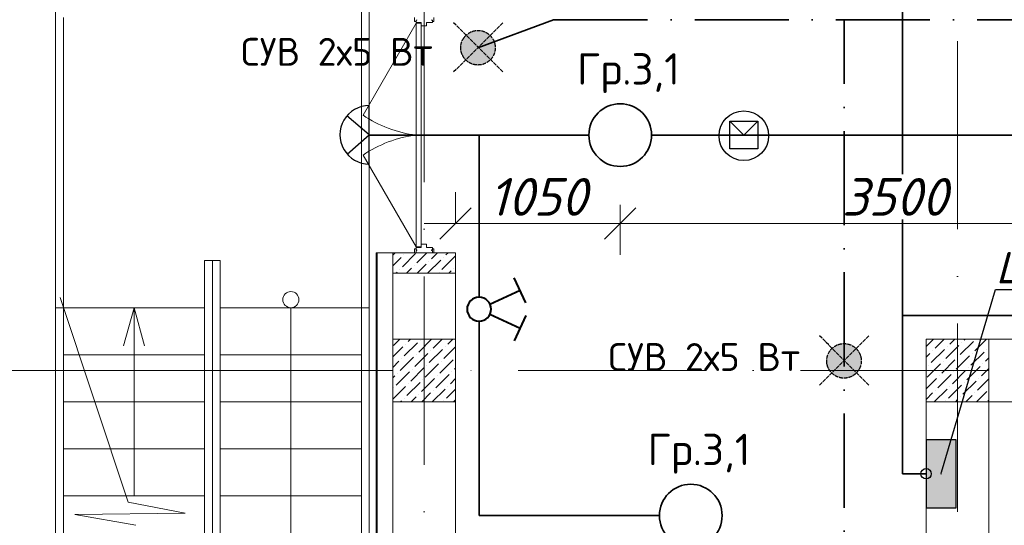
# Model space of a CAD drawing. Header units: millimetres. Extents: x 1114507 to 93926427, y 174473 to 817039.
# Tile 208 of 256: x 1605232 to 1611510, y 772138 to 775361. Entities that reach past the tile are written whole.
import ezdxf
from ezdxf import colors
from ezdxf.entities.mleader import LeaderData, LeaderLine
from ezdxf.math import Vec2, Vec3

# ---------------------------------------------------------------- set-up
doc = ezdxf.new("R2010")
doc.units = ezdxf.units.MM
doc.linetypes.add('ACAD_ISO04W100', pattern=[30, 24, -3, 0, -3])
doc.linetypes.add('ACAD_ISO10W100', pattern=[18, 12, -3, 0, -3])
for name, color, linetype in [('(001) Сетка', 92, 'Continuous'), ('kcd_tx', 7, 'Continuous'), ('PDF7_Text', 7, 'Continuous'), ('PDF8_Geometry', 7, 'Continuous')]:
    doc.layers.add(name, color=color, linetype=linetype)
for name, color, linetype, lineweight in [('Doors', 86, 'Continuous', 13), ('expl', 234, 'Continuous', 13), ('размеры', 12, 'Continuous', 15), ('светильники', 30, 'ACAD_ISO04W100', 25)]:
    doc.layers.add(name, color=color, linetype=linetype, lineweight=lineweight)
doc.styles.add('ISOCPEUR 1', font='isocpeur.TTF')
doc.styles.add('PDF ISOCPEUR', font='isocpeur.TTF')
doc.styles.get("Standard").update_dxf_attribs({"font": 'isocpeui.ttf'})
doc.styles.add('X_ISO', font='isocpeui.ttf')
doc.styles.add('Суннат', font='ariali.ttf', dxfattribs={"height": 250})
doc.dimstyles.new('Санжар', dxfattribs={"dimtxt": 240, "dimasz": 200, "dimexe": 200, "dimexo": 200, "dimgap": 50, "dimtad": 1, "dimdec": 0, "dimtxsty": 'Standard', "dimblk": 'OBLIQUE', "dimcen": 2.5, "dimdle": 200, "dimclrd": 152, "dimclre": 152, "dimclrt": 152, "dimadec": 0, "dimazin": 0, "dimtfac": 1, "dimtdec": 0, "dimtmove": 0, "dimatfit": 3, "dimldrblk": 'OBLIQUE', "dimfxl": 0, "dimlwd": 0, "dimlwe": 0, "dimarcsym": 0})

# ---------------------------------------------------------------- blocks, each defined once
blk = doc.blocks.new('blokqav3mak')
at = {"color": 1, "linetype": 'ACAD_ISO10W100', "lineweight": 0, "ltscale": 100}
for p, q in [((1599766.4, 782725.1), (1599766.4, 766825.1)), ((1603166.4, 782425.1), (1603166.4, 766825.1)), ((1626766.4, 773125.1), (1599766.4, 773125.1))]:
    blk.add_line(p, q, dxfattribs=at)
at = {"lineweight": 0, "ltscale": 100}
for p, q in [((1597416.4, 775525.1, 0), (1597416.4, 769325.1, 0)), ((1599416.4, 775525.1), (1599416.4, 769325.1)), ((1599366.4, 775475.1), (1599366.4, 773525.1)), ((1597466.4, 775375.1, 0), (1597466.4, 769475.1, 0)), ((1599566.4, 773875.1), (1599966.4, 773875.1)), ((1598366.4, 773825.1), (1598366.4, 770525.1)), ((1598366.4, 773825.1), (1598466.4, 773825.1)), ((1598416.4, 773825.1), (1598416.4, 770525.1)), ((1598466.4, 773825.1), (1598466.4, 770525.1)), ((1599566.4, 773795.1), (1599566.4, 766625.1)), ((1599966.4, 773795.1), (1599966.4, 767025.1)), ((1597879.8, 772284.9), (1597444.4, 773591)), ((1597416.4, 773525.1), (1598366.4, 773525.1)), ((1599416.4, 773525.1), (1598466.4, 773525.1)), ((1599366.4, 773525.1), (1599366.4, 769375.1)), ((1610716.4, 773325.1), (1602966.4, 773325.1)), ((1597466.4, 773225.1), (1598366.4, 773225.1)), ((1599366.4, 773225.1), (1598466.4, 773225.1)), ((1597466.4, 772925.1), (1598366.4, 772925.1)), ((1599366.4, 772925.1), (1598466.4, 772925.1)), ((1602966.4, 772925.1), (1602966.4, 767025.1)), ((1610716.4, 772925.1), (1603366.4, 772925.1)), ((1603366.4, 772925.1), (1603366.4, 767025.1)), ((1597466.4, 772625.1), (1598366.4, 772625.1)), ((1599366.4, 772625.1), (1598466.4, 772625.1)), ((1597466.4, 772325.1), (1598366.4, 772325.1)), ((1598242.7, 772214.6), (1597879.8, 772284.9)), ((1599366.4, 772325.1), (1598466.4, 772325.1)), ((1597538.6, 772207.4), (1598242.7, 772214.6)), ((1597928.6, 772138.3), (1597538.6, 772207.4))]:
    blk.add_line(p, q, dxfattribs=at)
at = {"lineweight": 0, "ltscale": 60}
blk.add_line((1599714.3, 774587.8), (1599714.3, 774662.4), dxfattribs=at)
at = {"color": 252, "lineweight": 0, "ltscale": 100}
for q in [(1599459.4, 766518.1), (1599566.4, 773875.1)]:
    blk.add_line((1599459.4, 773875.1), q, dxfattribs=at)
at = {"color": 32, "lineweight": 0, "ltscale": 100}
blk.add_line((1599466.4, 773875.1), (1599466.4, 766525.1), dxfattribs=at)
at = {"linetype": 'Continuous', "lineweight": 0, "ltscale": 100}
for p, q in [((1599566.4, 773859.6, 0), (1599581.8, 773875.1, 0)), ((1599627.4, 773786, 0), (1599711.6, 773870.2, 0)), ((1599635.9, 773861.8, 0), (1599635.9, 773861.8, 0)), ((1599720.1, 773811.3, 0), (1599783.9, 773875.1, 0)), ((1599812.7, 773836.5, 0), (1599851.2, 773875.1, 0)), ((1599880, 773769.2, 0), (1599964.2, 773853.4, 0)), ((1599905.3, 773861.8, 0), (1599918.6, 773875.1, 0)), ((1599566.4, 773792.3, 0), (1599619, 773844.9, 0)), ((1599703.2, 773794.4, 0), (1599703.2, 773794.4, 0)), ((1599721.2, 773745.1, 0), (1599779, 773802.9, 0)), ((1599788.6, 773745.1, 0), (1599871.6, 773828.1, 0)), ((1599795.8, 773819.7, 0), (1599795.8, 773819.7, 0)), ((1599888.4, 773844.9, 0), (1599888.4, 773844.9, 0)), ((1599586.5, 773745.1, 0), (1599593.8, 773752.3, 0)), ((1599610.6, 773769.2, 0), (1599610.6, 773769.2, 0)), ((1599653.9, 773745.1, 0), (1599686.4, 773777.6, 0)), ((1599863.2, 773752.3, 0), (1599863.2, 773752.3, 0)), ((1599923.3, 773745.1, 0), (1599938.9, 773760.8, 0)), ((1599955.8, 773777.6, 0), (1599955.8, 773777.6, 0)), ((1599571.6, 773284.8), (1599611.9, 773325.1)), ((1599638.9, 773217.4), (1599723.1, 773301.6)), ((1599647.3, 773293.2), (1599647.3, 773293.2)), ((1599664.2, 773310), (1599679.3, 773325.1)), ((1599731.5, 773242.7), (1599814, 773325.1)), ((1599739.9, 773318.4), (1599739.9, 773318.4)), ((1599824.1, 773267.9), (1599881.3, 773325.1)), ((1599916.7, 773293.2), (1599948.7, 773325.1)), ((1602966.4, 773277), (1603014.5, 773325.1)), ((1603024.6, 773267.9), (1603081.8, 773325.1)), ((1603092, 773200.6), (1603176.2, 773284.8)), ((1603117.2, 773293.2), (1603149.2, 773325.1)), ((1603184.6, 773225.8), (1603268.8, 773310)), ((1603193, 773301.6), (1603193, 773301.6)), ((1603209.8, 773318.4), (1603216.5, 773325.1)), ((1603277.2, 773251.1), (1603351.2, 773325.1)), ((1599566.4, 773212.2), (1599630.5, 773276.3)), ((1599706.3, 773150.1), (1599790.5, 773234.2)), ((1599714.7, 773225.8), (1599714.7, 773225.8)), ((1599798.9, 773175.3), (1599883.1, 773259.5)), ((1599807.3, 773251.1), (1599807.3, 773251.1)), ((1599891.5, 773200.6), (1599966.4, 773275.4)), ((1599899.9, 773276.3), (1599899.9, 773276.3)), ((1602966.4, 773209.7), (1602990.9, 773234.2)), ((1602999.4, 773175.3), (1603083.6, 773259.5)), ((1603007.8, 773251.1), (1603007.8, 773251.1)), ((1603100.4, 773276.3), (1603100.4, 773276.3)), ((1603251.9, 773158.5), (1603336.1, 773242.7)), ((1603260.4, 773234.2), (1603260.4, 773234.2)), ((1603353, 773259.5), (1603353, 773259.5)), ((1599566.4, 773144.8), (1599605.2, 773183.7)), ((1599613.7, 773124.8), (1599697.8, 773209)), ((1599622.1, 773200.6), (1599622.1, 773200.6)), ((1599773.6, 773082.7), (1599857.8, 773166.9)), ((1599782, 773158.5), (1599782, 773158.5)), ((1599866.2, 773108), (1599950.4, 773192.2)), ((1599874.6, 773183.7), (1599874.6, 773183.7)), ((1602974.1, 773082.7), (1603058.3, 773166.9)), ((1602982.5, 773158.5), (1602982.5, 773158.5)), ((1603066.7, 773108), (1603150.9, 773192.2)), ((1603075.1, 773183.7), (1603075.1, 773183.7)), ((1603159.3, 773133.2), (1603243.5, 773217.4)), ((1603167.7, 773209), (1603167.7, 773209)), ((1603327.7, 773166.9), (1603327.7, 773166.9)), ((1603344.5, 773183.7), (1603366.4, 773205.5)), ((1599588.4, 773032.2), (1599672.6, 773116.4)), ((1599596.8, 773108), (1599596.8, 773108)), ((1599681, 773057.4), (1599765.2, 773141.6)), ((1599689.4, 773133.2), (1599689.4, 773133.2)), ((1599841, 773015.4), (1599925.2, 773099.5)), ((1599942, 773116.4), (1599942, 773116.4)), ((1599958.8, 773133.2), (1599966.4, 773140.7)), ((1603041.5, 773015.4), (1603125.6, 773099.5)), ((1603134.1, 773040.6), (1603218.3, 773124.8)), ((1603142.5, 773116.4), (1603142.5, 773116.4)), ((1603226.7, 773065.9), (1603310.9, 773150.1)), ((1603235.1, 773141.6), (1603235.1, 773141.6)), ((1603319.3, 773091.1), (1603366.4, 773138.2)), ((1599566.4, 773077.5), (1599580, 773091.1)), ((1599655.8, 772964.8), (1599739.9, 773049)), ((1599664.2, 773040.6), (1599664.2, 773040.6)), ((1599748.4, 772990.1), (1599832.6, 773074.3)), ((1599756.8, 773065.9), (1599756.8, 773065.9)), ((1599849.4, 773091.1), (1599849.4, 773091.1)), ((1599933.6, 773040.6), (1599966.4, 773073.4)), ((1602966.4, 773007.6), (1603033, 773074.3)), ((1603049.9, 773091.1), (1603049.9, 773091.1)), ((1603108.8, 772948), (1603193, 773032.2)), ((1603201.4, 772973.3), (1603285.6, 773057.4)), ((1603209.8, 773049), (1603209.8, 773049)), ((1603294, 772998.5), (1603366.4, 773070.8)), ((1603302.4, 773074.3), (1603302.4, 773074.3)), ((1599566.4, 772942.8), (1599647.3, 773023.8)), ((1599571.6, 773015.4), (1599571.6, 773015.4)), ((1599731.5, 772973.3), (1599731.5, 772973.3)), ((1599750.7, 772925.1), (1599807.3, 772981.7)), ((1599818.1, 772925.1), (1599899.9, 773006.9)), ((1599824.1, 772998.5), (1599824.1, 772998.5)), ((1599908.3, 772948), (1599966.4, 773006)), ((1599916.7, 773023.8), (1599916.7, 773023.8)), ((1602966.4, 772940.2), (1603007.8, 772981.7)), ((1603018.6, 772925.1), (1603100.4, 773006.9)), ((1603024.6, 772998.5), (1603024.6, 772998.5)), ((1603117.2, 773023.8), (1603117.2, 773023.8)), ((1603277.2, 772981.7), (1603277.2, 772981.7)), ((1603288, 772925.1), (1603353, 772990.1)), ((1599616, 772925.1), (1599622.1, 772931.2)), ((1599638.9, 772948), (1599638.9, 772948)), ((1599683.4, 772925.1), (1599714.7, 772956.4)), ((1599891.5, 772931.2), (1599891.5, 772931.2)), ((1599952.8, 772925.1), (1599966.4, 772938.7)), ((1603092, 772931.2), (1603092, 772931.2)), ((1603153.3, 772925.1), (1603167.7, 772939.6)), ((1603184.6, 772956.4), (1603184.6, 772956.4)), ((1603220.6, 772925.1), (1603260.4, 772964.8)), ((1603361.4, 772931.2), (1603366.4, 772936.1))]:
    blk.add_line(p, q, dxfattribs=at)
at = {"layer": 'Doors', "lineweight": 0}
for p, q in [((1599704.3, 775375.1), (1599704.3, 775348.9)), ((1599714.3, 775356.7), (1599714.3, 775341.8)), ((1599714.3, 775356.7), (1599718.9, 775356.7)), ((1599718.9, 775360.7), (1599718.9, 775356.7)), ((1599813.8, 775360.7), (1599813.8, 775356.7)), ((1599818.4, 775356.7), (1599813.8, 775356.7)), ((1599818.4, 775356.7), (1599818.4, 775341.8)), ((1599828.4, 775375.1), (1599828.4, 775348.9)), ((1599714.3, 775337.8), (1599376.6, 774752.9)), ((1599714.3, 775348.9), (1599704.3, 775348.9)), ((1599714.3, 775341.8), (1599747.6, 775341.8)), ((1599714.3, 775337.8), (1599714.3, 774662.4)), ((1599714.3, 775337.8), (1599747.6, 775337.8)), ((1599747.6, 775341.8), (1599747.6, 773929.4)), ((1599747.6, 775320.8), (1599780.9, 775320.8)), ((1599780.9, 775341.8), (1599780.9, 775320.8)), ((1599780.9, 775341.8), (1599818.4, 775341.8)), ((1599818.4, 775348.9), (1599828.4, 775348.9)), ((1599714.3, 773912.4), (1599714.3, 774587.8)), ((1599747.6, 773908.4), (1599747.6, 774587.8)), ((1599714.3, 773912.4), (1599376.6, 774497.3)), ((1599714.3, 773912.4), (1599747.6, 773912.4)), ((1599714.3, 773908.4), (1599747.6, 773908.4)), ((1599714.3, 773893.6), (1599714.3, 773908.4)), ((1599747.6, 773929.4), (1599780.9, 773929.4)), ((1599780.9, 773908.4), (1599780.9, 773929.4)), ((1599780.9, 773908.4), (1599818.4, 773908.4)), ((1599818.4, 773893.6), (1599818.4, 773908.4)), ((1599704.3, 773875.1), (1599704.3, 773901.3)), ((1599714.3, 773901.3), (1599704.3, 773901.3)), ((1599714.3, 773875.1), (1599704.3, 773875.1)), ((1599714.3, 773893.6), (1599718.9, 773893.6)), ((1599714.3, 773875.1), (1599714.3, 773889.5)), ((1599714.3, 773889.5), (1599718.9, 773889.5)), ((1599714.3, 773875.1), (1599818.4, 773875.1)), ((1599714.3, 773875.1), (1599714.3, 773875.1)), ((1599718.9, 773889.5), (1599718.9, 773893.6)), ((1599818.4, 773893.6), (1599813.8, 773893.6)), ((1599813.8, 773889.5), (1599813.8, 773893.6)), ((1599818.4, 773889.5), (1599813.8, 773889.5)), ((1599818.4, 773901.3), (1599828.4, 773901.3)), ((1599818.4, 773875.1), (1599818.4, 773889.5)), ((1599818.4, 773875.1), (1599818.4, 773889.5)), ((1599818.4, 773875.1), (1599818.4, 773875.1)), ((1599818.4, 773875.1), (1599828.4, 773875.1)), ((1599828.4, 773875.1), (1599828.4, 773901.3))]:
    blk.add_line(p, q, dxfattribs=at)
at = {"layer": 'Doors', "lineweight": 0, "extrusion": (0, 0, -1)}
blk.add_ellipse((1599647.8, 774959.4), major_axis=(-459.6, 173.9), ratio=0.632541, start_param=4.336202, end_param=5.088576, dxfattribs=at)
at = {"layer": 'Doors', "lineweight": 0}
blk.add_ellipse((1599647.8, 774290.8), major_axis=(-459.6, -173.9), ratio=0.632541, start_param=4.336202, end_param=5.088576, dxfattribs=at)
at = {"layer": 'expl', "lineweight": 0}
for p, q in [((1597916.4, 773525.1), (1597849.2, 773282)), ((1597916.4, 773525.1), (1597849.2, 773282)), ((1597916.4, 772325.1), (1597916.4, 773525.1)), ((1597916.4, 773525.1), (1597983.5, 773282)), ((1597916.4, 773525.1), (1597916.4, 772325.1)), ((1597916.4, 773525.1), (1597983.5, 773282)), ((1598916.4, 773525.1), (1598916.4, 770825.1))]:
    blk.add_line(p, q, dxfattribs=at)
blk.add_circle((1598916.4, 773576.5), 51.4, dxfattribs=at)
at = {"layer": 'kcd_tx', "color": 152, "lineweight": 0, "ltscale": 100}
blk.add_line((1599566.4, 773125.1), (1595864.5, 773125.1), dxfattribs=at)
blk.add_line((1599566.4, 773125.1), (1595864.5, 773125.1), dxfattribs=at)
at = {"layer": 'размеры', "lineweight": 0, "ltscale": 5}
for p, q in [((1599566.4, 773745.1), (1599566.4, 773875.1)), ((1599566.4, 773875.1), (1599966.4, 773875.1)), ((1599966.4, 773875.1), (1599966.4, 773745.1)), ((1599966.4, 773745.1), (1599566.4, 773745.1)), ((1599966.4, 773325.1), (1599566.4, 773325.1)), ((1599566.4, 773325.1), (1599566.4, 772925.1)), ((1599966.4, 772925.1), (1599966.4, 773325.1)), ((1603366.4, 773325.1), (1602966.4, 773325.1)), ((1602966.4, 773325.1), (1602966.4, 772925.1)), ((1603366.4, 772925.1), (1603366.4, 773325.1)), ((1599566.4, 772925.1), (1599966.4, 772925.1)), ((1602966.4, 772925.1), (1603366.4, 772925.1))]:
    blk.add_line(p, q, dxfattribs=at)
blk = doc.blocks.new('цйвыа')
at = {"lineweight": 30}
h = blk.add_hatch(color=256, dxfattribs=at)
h.dxf.hatch_style = 1
h.paths.add_polyline_path([(2412584.5, 1762523.4), (2412393, 1762523.4), (2412393, 1762089.5), (2412584.5, 1762089.5)])
blk.add_lwpolyline([(2412393, 1762089.5), (2412584.5, 1762089.5), (2412584.5, 1762523.4), (2412393, 1762523.4)], close=True, dxfattribs=at)
blk = doc.blocks.new('_Dot')
at = {"color": 0, "linetype": 'ByBlock', "lineweight": -2}
blk.add_line((-0.5, 0), (-1, 0), dxfattribs=at)
at = {"color": 0, "linetype": 'ByBlock', "const_width": 0.5}
blk.add_lwpolyline([(-0.25, 0, 1), (0.25, 0, 1)], format="xyb", close=True, dxfattribs=at)
blk = doc.blocks.new('вкер')
at = {"lineweight": 40}
for p, q in [((-156663.7, -245929.2), (-156778.3, -245982.1)), ((-156657.7, -246092.9), (-156721, -245955.6)), ((-156611.9, -246092.9), (-156548.6, -245955.6)), ((-156605.9, -245929.2), (-156491.3, -245982.1))]:
    blk.add_line(p, q, dxfattribs=at)
blk.add_circle((-156634.8, -246142.6), 54.7, dxfattribs=at)
blk = doc.blocks.new('высывм')
at = {"layer": '(001) Сетка', "color": 2, "lineweight": 30}
blk.add_lwpolyline([(2925733.2, 1621632), (2925910.4, 1621632), (2925910.4, 1621455.3), (2925733.2, 1621455.3)], close=True, dxfattribs=at)
for points in [[(2925733.2, 1621455.3), (2925821.8, 1621543.6)], [(2925910.4, 1621455.3), (2925821.8, 1621543.6)]]:
    blk.add_lwpolyline(points, dxfattribs=at)
blk.add_circle((2925821.8, 1621547.6), 158.3, dxfattribs=at)
blk = doc.blocks.new('_Oblique')
at = {"color": 0, "linetype": 'ByBlock', "lineweight": -2}
blk.add_line((-0.5, -0.5), (0.5, 0.5), dxfattribs=at)
blk = doc.blocks.new('*D1793')
at = {"color": 152, "linetype": 'Continuous', "lineweight": 0, "ltscale": 100, "transparency": 16777216}
for p, q in [((1609060.6, 774181.5), (1609060.6, 773861.5)), ((1612560.6, 774181.5), (1612560.6, 773861.5)), ((1608860.6, 774061.5), (1612760.6, 774061.5))]:
    blk.add_line(p, q, dxfattribs=at)
at = {"layer": 'Defpoints', "color": 0, "lineweight": 35, "ltscale": 100, "transparency": 16777216}
for p in [(1609060.6, 774425.1), (1612560.6, 774425.1), (1612560.6, 774061.5)]:
    blk.add_point(p, dxfattribs=at)
at = {"color": 152, "lineweight": 0, "ltscale": 100, "transparency": 16777216, "xscale": 200, "yscale": 200, "zscale": 200, "rotation": 180}
blk.add_blockref('_Oblique', (1609060.6, 774061.5), dxfattribs=at)
at = {"color": 152, "lineweight": 0, "ltscale": 100, "transparency": 16777216, "xscale": 200, "yscale": 200, "zscale": 200}
blk.add_blockref('_Oblique', (1612560.6, 774061.5), dxfattribs=at)
at = {"color": 152, "lineweight": 35, "ltscale": 100, "transparency": 16777216, "insert": (1610810.6, 774231.5), "char_height": 240, "attachment_point": 5, "bg_fill": 3, "box_fill_scale": 1.1, "bg_fill_color": 256, "bg_fill_true_color": 13158600, "bg_fill_transparency": 0}
blk.add_mtext('3500', dxfattribs=at)
blk = doc.blocks.new('*D1791')
at = {"color": 152, "linetype": 'Continuous', "lineweight": 0, "ltscale": 100, "transparency": 16777216}
for p, q in [((1608010.6, 774061.5), (1608010.6, 774261.5)), ((1609060.6, 774181.5), (1609060.6, 773861.5)), ((1607810.6, 774061.5), (1609260.6, 774061.5))]:
    blk.add_line(p, q, dxfattribs=at)
at = {"layer": 'Defpoints', "color": 0, "lineweight": 35, "ltscale": 100, "transparency": 16777216}
for p in [(1609060.6, 774425.1), (1609060.6, 774061.5), (1608010.6, 773875.1)]:
    blk.add_point(p, dxfattribs=at)
at = {"color": 152, "lineweight": 0, "ltscale": 100, "transparency": 16777216, "xscale": 200, "yscale": 200, "zscale": 200, "rotation": 180}
blk.add_blockref('_Oblique', (1608010.6, 774061.5), dxfattribs=at)
at = {"color": 152, "lineweight": 0, "ltscale": 100, "transparency": 16777216, "xscale": 200, "yscale": 200, "zscale": 200}
blk.add_blockref('_Oblique', (1609060.6, 774061.5), dxfattribs=at)
at = {"color": 152, "lineweight": 35, "ltscale": 100, "transparency": 16777216, "insert": (1608535.6, 774231.5), "char_height": 240, "attachment_point": 5, "bg_fill": 3, "box_fill_scale": 1.1, "bg_fill_color": 256, "bg_fill_true_color": 13158600, "bg_fill_transparency": 0}
blk.add_mtext('1050', dxfattribs=at)
blk = doc.blocks.new('ывафпваыпывап')
at = {"layer": 'светильники', "lineweight": 30}
h = blk.add_hatch(color=1, dxfattribs=at)
edge = h.paths.add_edge_path()
edge.add_arc((-1825637.6, -19111.2), 110.1, 0, 360)
at = {"layer": 'светильники', "color": 1, "lineweight": 30}
for p, q in [((-1825479.6, -19265.4), (-1825793.4, -18951.6)), ((-1825479.6, -18951.6), (-1825793.4, -19265.4))]:
    blk.add_line(p, q, dxfattribs=at)
blk.add_circle((-1825637.6, -19111.2), 110.1, dxfattribs=at)

msp = doc.modelspace()

# ---------------------------------------------------------------- linework, layer by layer
at = {"color": 0, "lineweight": 35, "ltscale": 100}
for p, q in [((1610860.6, 772466.9), (1610860.6, 775775.1)), ((1608860.6, 774625.1), (1607458.2, 774625.1)), ((1608160.6, 773592.1), (1608160.6, 774625.1)), ((1609260.6, 774625.1), (1612210.6, 774625.1)), ((1610860.6, 773475.1), (1633010.6, 773475.1)), ((1608160.6, 772200.1), (1608160.6, 773438.8)), ((1611010.6, 772466.9), (1610860.6, 772466.9)), ((1609310.6, 772200.1), (1608160.6, 772200.1))]:
    msp.add_line(p, q, dxfattribs=at)
at = {"color": 3, "lineweight": 35, "ltscale": 100}
msp.add_line((1608635.4, 775360.5), (1608153.7, 775182), dxfattribs=at)
at = {"color": 3, "linetype": 'ACAD_ISO10W100', "lineweight": 35, "ltscale": 50}
msp.add_line((1608635.4, 775360.5), (1630060.6, 775360.5), dxfattribs=at)
at = {"color": 5, "lineweight": 35, "ltscale": 20}
for centre in [(1609060.6, 774625.1), (1609510.6, 772200.1)]:
    msp.add_circle(centre, 200, dxfattribs=at)
at = {"lineweight": 30}
msp.add_circle((1611010.6, 772466.9), 33, dxfattribs=at)
at = {"layer": 'PDF8_Geometry', "color": 1, "lineweight": 30}
msp.add_lwpolyline([(1607460.6, 774440.9), (1607460.6, 774813.5, 1.003441)], format="xyb", close=True, dxfattribs=at)
msp.add_lwpolyline([(1607320.6, 774503.6), (1607460.6, 774627.2), (1607318.5, 774748.4)], dxfattribs=at)

# ---------------------------------------------------------------- block references
at = {"color": 0}
msp.add_blockref('blokqav3mak', (8044.3, 0), dxfattribs=at)
at = {"lineweight": 50}
for p in [(3433791.4, 794293.2), (3436125.2, 792297.4)]:
    msp.add_blockref('ывафпваыпывап', p, dxfattribs=at)
at = {"lineweight": 30, "rotation": 180}
msp.add_blockref('высывм', (4535670.7, 2396168.7), dxfattribs=at)
at = {"lineweight": 30, "xscale": -1.400000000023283, "yscale": 1.400000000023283, "zscale": 1.400000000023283, "rotation": 270}
msp.add_blockref('вкер', (1952760.3, 992804.2), dxfattribs=at)
at = {"color": 1, "lineweight": 5, "rotation": 180}
msp.add_blockref('цйвыа', (4023595.2, 2534773.4), dxfattribs=at)

# ---------------------------------------------------------------- texts
at = {"color": 0, "char_height": 200, "width": 2509.849, "attachment_point": 1, "style": 'Суннат'}
for insert in [(1608784.6, 775146.9, 0), (1609234.6, 772721.9, 0)]:
    msp.add_mtext('{\\fISOCPEUR|b0|i0|c204|p34;Гр.\\fISOCPEUR|b0|i0|c0|p34;3,1}', dxfattribs=dict(at, insert=insert))
at = {"layer": 'PDF7_Text', "color": 1, "char_height": 177.4, "attachment_point": 7, "style": 'PDF ISOCPEUR'}
for insert in [(1606642.7, 775067.2), (1608985, 773122.2)]:
    msp.add_mtext('СУВ 2х5 Вт', dxfattribs=dict(at, insert=insert))

# ---------------------------------------------------------------- leaders
at = {"lineweight": 0}
ml = msp.add_multileader_mtext('Standard', dxfattribs=at)
ml.set_content('\\A1;ЩО-3', color=256, style='X_ISO')
ml.set_leader_properties()
ml.set_arrow_properties(name='DOT')
ml.build(insert=Vec2(0, 0))
ml.multileader.update_dxf_attribs({"text_left_attachment_type": 6, "text_right_attachment_type": 6, "dogleg_length": 0.36, "arrow_head_size": 10})
ctx = ml.context
ctx.base_point, ctx.char_height, ctx.arrow_head_size, ctx.landing_gap_size, ctx.plane_origin = Vec3(1611453, 773640.4), 200, 10, 1, Vec3(1608835, 771740.5)
ctx.left_attachment, ctx.right_attachment = 6, 6
notes = []
notes.append((ctx, [(0, (1, 1, 0), (1611452.6, 773640.4), (1, 0), 0.36, [(0, [(1611106.4, 772466.9)], 0, [])])]))
ctx.mtext.insert, ctx.mtext.width, ctx.mtext.flow_direction = Vec3(1611454, 773880.4), 2147.602, 5
for ctx, leaders in notes:
    for number, flags, end, landing, length, lines in leaders:
        leader = LeaderData()
        leader.index, (leader.has_last_leader_line, leader.has_dogleg_vector, leader.attachment_direction) = number, flags
        leader.last_leader_point, leader.dogleg_vector, leader.dogleg_length = Vec3(end), Vec3(landing), length
        for number, points, colour, breaks in lines:
            line = LeaderLine()
            line.index, line.vertices, line.color, line.breaks = number, Vec3.list(points), colors.encode_raw_color(colour), breaks
            leader.lines.append(line)
        ctx.leaders.append(leader)

# ---------------------------------------------------------------- next in the draw order: dimensions: what is measured, and where the dimension line sits
at = {"color": 0, "lineweight": 35, "ltscale": 100}
dim = msp.add_linear_dim(base=(1612560.6, 774061.5), p1=(1609060.6, 774425.1), p2=(1612560.6, 774425.1), dimstyle='Санжар', override={"dimfxl": 120, "dimfxlon": 1, "dimtfill": 1, "dimarcsym": 1}, dxfattribs=at)
dim.commit()
dim.dimension.update_dxf_attribs({"geometry": '*D1793', "text_midpoint": (1610810.6, 774231.5)})

# ---------------------------------------------------------------- next in the draw order: linework, layer by layer
at = {"color": 3, "linetype": 'ACAD_ISO10W100', "lineweight": 35, "ltscale": 50}
msp.add_line((1610487.6, 767750.1), (1610487.6, 775360.5), dxfattribs=at)

# ---------------------------------------------------------------- next in the draw order: dimensions: what is measured, and where the dimension line sits
at = {"color": 0, "lineweight": 35, "ltscale": 100}
dim = msp.add_linear_dim(base=(1609060.6, 774061.5), p1=(1608010.6, 773875.1), p2=(1609060.6, 774425.1), dimstyle='Санжар', override={"dimfxl": 120, "dimfxlon": 1, "dimtfill": 1, "dimarcsym": 1}, dxfattribs=at)
dim.commit()
dim.dimension.update_dxf_attribs({"geometry": '*D1791', "text_midpoint": (1608535.6, 774231.5)})

# ---------------------------------------------------------------- next in the draw order: texts
at = {"linetype": 'ByBlock', "lineweight": 30, "ltscale": 10, "insert": (1197603, 784433.1, 0), "char_height": 250, "width": 18040, "attachment_point": 1, "style": 'ISOCPEUR 1'}
msp.add_mtext('     Рабочая документация по объекту: {\\C7;школы ^J}     Настоящий проект выполнен на основании чертежей марки АС, ВК и ОВ в соответствии с требованиями КМК и ПУЭ.\\P     Внешнее электроснабжение решается в отдельном проекте "Внутриплощадочных сетей"\\P     Проект энергоснабжения школы.\\P     Установленная мощность 33,6 кВт; Расчетная мощность 30,2 кВт  \\P     По надежности энергоснабжения школа относится к потребителям II категории.\\P\\pi1291.6675,t0,19518.5175;{\\LСиловое электрооборудование:\\P\\pi0,tz;}     В качестве вводно-распределительного и силового щита принят щит {\\C0;ПР11-3060-21УЗ (изготовить индв. по заказу) }. В качестве осветительного и силового щита принять щит ЩРВ-6 {\\C0;(изготовить индв. по заказу)} и щит комплектный ОЩВ.\\P\\pt0,19518.5175;     Электропотребителями здания  являются: освещение, штепсельные розетки, электропотребители технологического оборудования. Главный распределительный щит, силовые щиты и щиты освещения приняты сборными с модульными автоматическими выключателями с установкой на DIN-рейку по индивидуальному заказу. В распределительных щитах предусматривается устройство заземляющей шины. Фазораспределение злектронагрузок должно быть равномерным. Автоматические выключатели на розеточных группах имеют устройства  защитного отключения. \\P\\ptz;     Силовыми электроприемниками являются потребители сантехнического и технологического оборудования помещений. Магистральные и распределительные сети выполняются медным кабелем ВВГнг  в винипластовых  трубах в стенах срыто под штукатуркой. Ответвительные коробки установить скрыто на стене.\\P     1.  Розетки разместить на высоте 1800 мм от чистого пола в  помещениях   для  пребывания  детей  (А также см. уточнение по плану)  согласно пункта 12.34 КМК КМК КМК 2.04.17-19. ^J     2.  Выключатели во всех помещениях разместить на высоте 1800 мм.  Отступ от проёмов дверей - 200 мм, а также см. уточнение по плану.^J  Допускается установка выключателей под потолком с управлением при помощи шнура. ПУЭ п. 6.6.31.^J  Установка штепсельных розеток в ванных комнатах, душевых, мыльных помещениях бань, помещениях, содержащих нагреватели для саун (далее по тексту «саунах»), а также в стиральных помещениях прачечных не допускается ПУЭ п. 7.1.48.^JМинимальное расстояние от выключателей, штепсельных розеток и элементов электроустановок до газопроводов должно быть не менее 0,5 м ПУЭ п. 7.1.50.\\P{\\O      \\L\\oЭлектроосвещение}\\P     В соответствии КМК КМК 2.01.05-19. в проекте предусматривается общее рабочее, эвакуационное освещение на напряжение 220В.  Рабочее освещение предусматривается во всех помещениях комплекса, эвакуационное - в коридорах, в фойе, лестничных клетках, вестибюле. На выходах по пути эвакуации устанавливаются световые указатели "Выход" с аккумуляторными  батареями. Светильники аварийного освещения обозначаются значком "А" и выбираются из числа светильников рабочего освещения и питаются от щита ЩАО. Управление освещением выполняется включателями, устанавливаемыми по месту. Выбор светильников произведен в соответствии с назначением помещений, их конструктивными особенностями и характеристикой окружающей среды. В качестве источников света приняты светильники потолочные светодиодные LED панели и {\\C0;светодиодные линейные светильники} . Групповые сети освещения выполняются медным кабелем ВВГнг в винипластовой трубе.\\P\\pi1896.36,t0,28627.16;{\\LЗаземление}\\P\\pi0,tz;     Для защиты от поражения  электрическим током применяется система заземления TN-S  (используется 3я и 5я  жила  кабеля) и выполняется уравнивание потенциалов. Все металлические нетоковедущие части электрооборудования подлежат заземлению. В качестве заземляющих проводников используются нулевые провода сети и специальные заземляющие проводники, прокладываемые совместно с рабочими проводниками от электрощитов до электропотребителей. Сопротивление растеканию тока заземляющих устройств не должно превышать 4 Ом в любое время года. Внутренний контур заземления необходимо присоединить к наружному контуру заземления. Защита от заноса высокого потенциала и уравнивание потенциалов выполняется путем присоединения металлической арматуры фундаментов к горизонтальному  заземлителю. Все соединения выполнить сваркой.', dxfattribs=at)

doc.saveas('drawing.dxf')
